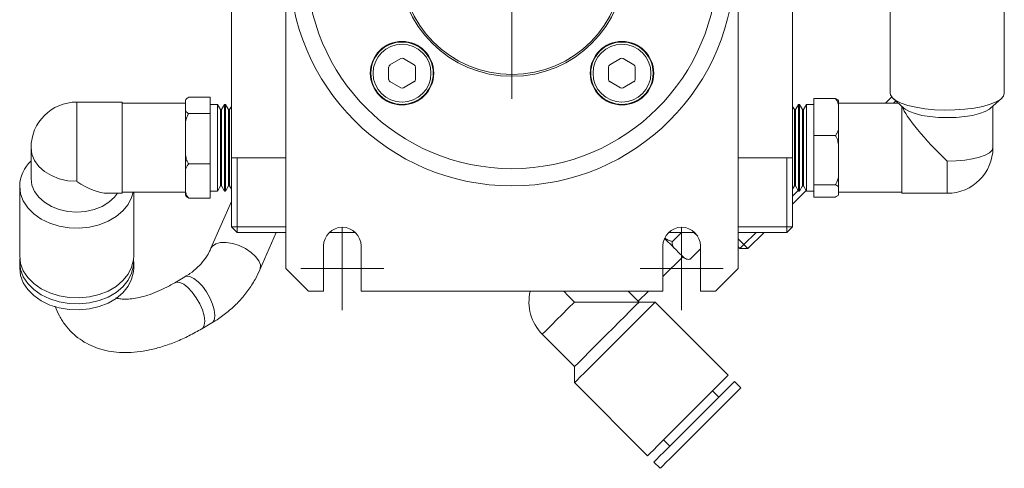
# Model space of a CAD drawing. Header units: inches. Extents: x 0.7 to 32, y 0.8 to 20.7.
# Tile 6 of 8: x 26.6 to 31, y 7.6 to 9.6. Entities that reach past the tile are written whole.
import ezdxf

# ---------------------------------------------------------------- set-up
doc = ezdxf.new("R2010")
doc.units = ezdxf.units.IN
doc.header["$MEASUREMENT"] = 0

# ---------------------------------------------------------------- blocks, each defined once
blk = doc.blocks.new('SW_CENTERMARKSYMBOL_0')
at = {"color": 0, "linetype": 'Continuous', "lineweight": 0}
for p, q in [((0, 0.2), (0, 0.6)), ((0, 0), (0, 0.1)), ((-0.2, 0), (-0.6, 0)), ((0, 0), (-0.1, 0)), ((0, 0), (0, -0.1)), ((0, 0), (0.1, 0)), ((0.2, 0), (0.6, 0)), ((0, -0.2), (0, -0.6))]:
    blk.add_line(p, q, dxfattribs=at)
blk = doc.blocks.new('SW_CENTERMARKSYMBOL_3')
at = {"color": 0, "linetype": 'Continuous', "lineweight": 0}
for p, q in [((0, 0.1), (0, 0.183)), ((0, 0), (0, 0.1)), ((-0.1, 0), (-0.183, 0)), ((0, 0), (-0.1, 0)), ((0, 0), (0, -0.1)), ((0, 0), (0.1, 0)), ((0.1, 0), (0.183, 0)), ((0, -0.1), (0, -0.183))]:
    blk.add_line(p, q, dxfattribs=at)
blk = doc.blocks.new('SW_CENTERMARKSYMBOL_4')
at = {"color": 0, "linetype": 'Continuous', "lineweight": 0}
for p, q in [((0, 0.1), (0, 0.183)), ((0, 0), (0, 0.1)), ((-0.1, 0), (-0.183, 0)), ((0, 0), (-0.1, 0)), ((0, 0), (0, -0.1)), ((0, 0), (0.1, 0)), ((0.1, 0), (0.183, 0)), ((0, -0.1), (0, -0.183))]:
    blk.add_line(p, q, dxfattribs=at)

msp = doc.modelspace()

# ---------------------------------------------------------------- linework, layer by layer
at = {"color": 7, "linetype": 'Continuous', "lineweight": 15}
for p, q in [((27.7899, 11.172), (27.7899, 8.472)), ((29.7899, 8.472), (29.7899, 11.172)), ((27.5499, 10.4423), (27.5499, 8.9618)), ((30.0299, 10.4423), (30.0299, 8.9618)), ((30.4622, 9.6835), (30.4622, 9.2473)), ((30.9661, 9.2473), (30.9661, 9.6835)), ((28.2447, 9.3632), (28.2447, 9.3086)), ((28.2979, 9.4007), (28.2506, 9.3734)), ((28.3569, 9.3734), (28.3097, 9.4007)), ((28.3629, 9.3086), (28.3629, 9.3632)), ((29.217, 9.3632), (29.217, 9.3086)), ((29.2702, 9.4007), (29.2229, 9.3734)), ((29.3292, 9.3734), (29.282, 9.4007)), ((29.3351, 9.3086), (29.3351, 9.3632)), ((28.2506, 9.2984), (28.2979, 9.2711)), ((28.3097, 9.2711), (28.3569, 9.2984)), ((29.2229, 9.2984), (29.2702, 9.2711)), ((29.282, 9.2711), (29.3292, 9.2984)), ((27.3612, 9.2292), (27.4563, 9.2292)), ((27.4563, 9.2292), (27.4563, 9.1575)), ((30.4405, 9.2034), (30.4682, 9.2311)), ((27.0673, 9.2081), (26.8657, 9.2081)), ((26.8657, 8.8578), (26.8657, 9.2081)), ((27.0673, 8.8049), (27.0673, 9.2081)), ((27.3461, 9.2034), (27.0673, 9.2034)), ((27.3461, 9.2062), (27.3461, 9.2076)), ((27.3461, 9.2062), (27.3461, 9.1933)), ((27.3461, 9.1933), (27.3461, 9.1804)), ((27.4878, 9.198), (27.4563, 9.198)), ((27.5012, 9.1748), (27.4878, 9.198)), ((27.4878, 8.815), (27.4878, 9.198)), ((27.5192, 9.198), (27.5058, 9.1748)), ((27.5235, 9.198), (27.5192, 9.198)), ((27.5192, 8.815), (27.5192, 9.198)), ((27.5369, 9.1748), (27.5235, 9.198)), ((27.5235, 8.815), (27.5235, 9.198)), ((27.5499, 9.1893), (27.5415, 9.1748)), ((30.0383, 9.1748), (30.0299, 9.1893)), ((30.0564, 9.198), (30.043, 9.1748)), ((30.0606, 9.198), (30.0564, 9.198)), ((30.0564, 9.198), (30.0564, 9.1894)), ((30.0564, 9.1894), (30.0564, 8.815)), ((30.074, 9.1748), (30.0606, 9.198)), ((30.0606, 9.198), (30.0606, 9.1894)), ((30.0606, 9.1894), (30.0606, 8.815)), ((30.0921, 9.198), (30.0787, 9.1748)), ((30.1236, 9.198), (30.0921, 9.198)), ((30.0921, 9.198), (30.0921, 9.1894)), ((30.0921, 9.1894), (30.0921, 8.815)), ((30.2187, 9.2246), (30.1236, 9.2246)), ((30.1236, 9.06), (30.1236, 9.2246)), ((30.2338, 9.2075), (30.2338, 9.1719)), ((30.4975, 9.2034), (30.2338, 9.2034)), ((30.4746, 9.2242), (30.5225, 9.1807)), ((30.4862, 9.2137), (30.4759, 9.2034)), ((30.5125, 9.1897), (30.5125, 8.8049)), ((30.9057, 9.1807), (30.9536, 9.2242)), ((30.9157, 9.0065), (30.9157, 9.1897)), ((27.3461, 9.0863), (27.3461, 9.1804)), ((27.3612, 9.1575), (27.4563, 9.1575)), ((27.4563, 9.1575), (27.4563, 8.9349)), ((27.5058, 9.1748), (27.5012, 9.1748)), ((27.5012, 8.8382), (27.5012, 9.1748)), ((27.5058, 8.8382), (27.5058, 9.1748)), ((27.5415, 9.1748), (27.5369, 9.1748)), ((27.5369, 8.8382), (27.5369, 9.1748)), ((27.5415, 8.8382), (27.5415, 9.1748)), ((30.043, 9.1748), (30.0383, 9.1748)), ((30.0383, 9.1748), (30.0383, 9.1672)), ((30.0383, 9.1672), (30.0383, 8.8382)), ((30.043, 9.1748), (30.043, 9.1672)), ((30.043, 9.1672), (30.043, 8.8382)), ((30.0787, 9.1748), (30.074, 9.1748)), ((30.074, 9.1748), (30.074, 9.1672)), ((30.074, 9.1672), (30.074, 8.8382)), ((30.0787, 9.1748), (30.0787, 9.1672)), ((30.0787, 9.1672), (30.0787, 8.8382)), ((30.2338, 9.1423), (30.2338, 9.1719)), ((30.2338, 9.1126), (30.2338, 9.1423)), ((30.2338, 9.1126), (30.2338, 8.9902)), ((27.3461, 9.0863), (27.3461, 9.0462)), ((30.2187, 9.06), (30.1236, 9.06)), ((30.1236, 8.8419), (30.1236, 9.06)), ((27.3461, 9.0462), (27.3461, 9.0061)), ((26.6642, 9.0065), (26.6642, 8.8703)), ((27.3461, 8.8865), (27.3461, 9.0061)), ((30.2338, 8.9509), (30.2338, 8.9902)), ((27.3612, 8.9349), (27.4563, 8.9349)), ((27.4563, 8.9349), (27.4563, 8.7839)), ((27.5499, 8.9618), (27.7899, 8.9618)), ((27.5499, 8.6565), (27.5499, 8.9618)), ((27.5749, 8.9618), (27.5749, 8.6565)), ((29.7899, 8.9618), (30.0299, 8.9618)), ((30.0049, 8.6565), (30.0049, 8.9618)), ((30.0299, 8.9618), (30.0299, 8.6565)), ((30.2338, 8.9117), (30.2338, 8.9509)), ((30.7141, 8.9468), (30.7141, 8.8049)), ((27.3461, 8.8865), (27.3461, 8.8594)), ((30.2338, 8.9117), (30.2338, 8.8248)), ((26.6138, 8.8363), (26.6138, 8.5279)), ((27.3461, 8.8594), (27.3461, 8.8322)), ((27.4878, 8.815), (27.5012, 8.8382)), ((27.5012, 8.8382), (27.5058, 8.8382)), ((27.5058, 8.8382), (27.5192, 8.815)), ((27.5235, 8.815), (27.5369, 8.8382)), ((27.5369, 8.8382), (27.5415, 8.8382)), ((27.5415, 8.8382), (27.5499, 8.8237)), ((30.0299, 8.8237), (30.0383, 8.8382)), ((30.0383, 8.8382), (30.043, 8.8382)), ((30.043, 8.8382), (30.0564, 8.815)), ((30.0606, 8.815), (30.074, 8.8382)), ((30.0722, 8.835), (30.0754, 8.8382)), ((30.074, 8.8382), (30.0787, 8.8382)), ((30.0787, 8.8382), (30.0921, 8.815)), ((30.2187, 8.8419), (30.1236, 8.8419)), ((30.1236, 8.7885), (30.1236, 8.8419)), ((27.0018, 8.8049), (27.0673, 8.8049)), ((27.0673, 8.8097), (27.3461, 8.8097)), ((27.1177, 8.5279), (27.1177, 8.8097)), ((27.3461, 8.8055), (27.3461, 8.8322)), ((27.4563, 8.815), (27.4878, 8.815)), ((27.5192, 8.815), (27.5235, 8.815)), ((30.0904, 8.8179), (30.0299, 8.7574)), ((30.0299, 8.7928), (30.0548, 8.8177)), ((30.0564, 8.815), (30.0606, 8.815)), ((30.0921, 8.815), (30.1236, 8.815)), ((30.2338, 8.8152), (30.2338, 8.8248)), ((30.2338, 8.8056), (30.2338, 8.8152)), ((30.2338, 8.8097), (30.5125, 8.8097)), ((30.5125, 8.8049), (30.7141, 8.8049)), ((27.3612, 8.7839), (27.4563, 8.7839)), ((27.5499, 8.7691), (27.4592, 8.562)), ((30.2187, 8.7885), (30.1236, 8.7885)), ((27.5749, 8.6565), (27.5499, 8.6565)), ((27.5749, 8.6315), (27.5499, 8.6565)), ((27.5749, 8.6565), (27.7899, 8.6565)), ((27.5749, 8.6315), (27.5749, 8.6565)), ((27.7899, 8.6315), (27.5749, 8.6315)), ((27.6756, 8.4672), (27.7475, 8.6315)), ((28.0978, 8.6315), (27.9821, 8.6315)), ((29.5978, 8.6315), (29.4821, 8.6315)), ((29.4992, 8.5922), (29.5385, 8.6315)), ((29.5944, 8.6315), (29.611, 8.6149)), ((29.7899, 8.6565), (30.0049, 8.6565)), ((30.0049, 8.6315), (29.7899, 8.6315)), ((29.8154, 8.5783), (29.8687, 8.6315)), ((29.904, 8.6315), (29.8331, 8.5606)), ((30.0049, 8.6315), (30.0049, 8.6565)), ((30.0299, 8.6565), (30.0049, 8.6565)), ((30.0299, 8.6565), (30.0049, 8.6315)), ((29.7899, 8.6037), (29.8154, 8.5783)), ((29.8154, 8.5783), (29.7977, 8.5606)), ((29.8154, 8.5783), (29.8331, 8.5606)), ((27.9569, 8.572), (27.9569, 8.372)), ((28.1229, 8.372), (28.1229, 8.572)), ((29.4569, 8.572), (29.4569, 8.372)), ((29.5136, 8.5564), (29.5276, 8.5423)), ((29.5276, 8.5423), (29.5417, 8.5283)), ((29.5775, 8.5139), (29.6229, 8.5593)), ((29.6229, 8.372), (29.6229, 8.572)), ((29.7977, 8.5606), (29.7899, 8.5684)), ((29.7977, 8.5606), (29.8331, 8.5606)), ((26.6138, 8.5013), (26.6138, 8.4748)), ((27.1177, 8.4748), (27.1177, 8.5013)), ((29.4569, 8.4364), (29.5453, 8.5247)), ((29.573, 8.513), (29.5746, 8.5133)), ((27.7899, 8.472), (27.8899, 8.372)), ((29.6899, 8.372), (29.7899, 8.472)), ((27.3439, 8.4358), (27.299, 8.4095)), ((27.8899, 8.372), (27.9569, 8.372)), ((28.1229, 8.372), (29.4569, 8.372)), ((29.3482, 8.3276), (29.3926, 8.372)), ((29.6229, 8.372), (29.6899, 8.372)), ((29.3515, 8.3243), (29.0665, 8.3243)), ((29.3517, 8.3241), (29.3515, 8.3243)), ((29.4229, 8.3241), (29.3517, 8.3241)), ((29.7459, 8.0012), (29.4229, 8.3241)), ((27.4184, 8.2057), (27.4634, 8.232)), ((28.9239, 8.1817), (29.0666, 8.0391)), ((29.0666, 8.0391), (29.0666, 7.9678)), ((29.0666, 7.9678), (29.3895, 7.6449)), ((29.8015, 7.9455), (29.7737, 7.9734)), ((29.7041, 7.9038), (29.6763, 7.9316)), ((29.4591, 7.7145), (29.487, 7.6866)), ((29.4174, 7.617), (29.4452, 7.5892))]:
    msp.add_line(p, q, dxfattribs=at)
at = {"color": 7, "linetype": 'Continuous', "lineweight": 15, "flags": 128}
for points in [[(30.9661, 9.2473), (30.962, 9.234), (30.95, 9.2211), (30.9304, 9.209), (30.9039, 9.1982), (30.8712, 9.189), (30.8335, 9.1816), (30.792, 9.1763), (30.7479, 9.1733), (30.7028, 9.1727), (30.6581, 9.1745), (30.6151, 9.1787), (30.5753, 9.185), (30.54, 9.1934), (30.5103, 9.2034), (30.4871, 9.2149), (30.4712, 9.2275), (30.4632, 9.2407), (30.4622, 9.2473)], [(30.9057, 9.1807), (30.9004, 9.1764), (30.8817, 9.166), (30.8567, 9.157), (30.8261, 9.1495), (30.7913, 9.144), (30.7534, 9.1406), (30.7141, 9.1395), (30.6748, 9.1406), (30.637, 9.144), (30.6021, 9.1495), (30.5716, 9.157), (30.5465, 9.166), (30.5279, 9.1764), (30.5225, 9.1807)], [(26.6642, 9.0065), (26.668, 8.9775), (26.6795, 8.9496), (26.6981, 8.9239), (26.7232, 8.9014), (26.7538, 8.8829), (26.7886, 8.8691), (26.8264, 8.8607), (26.8657, 8.8578)], [(30.9157, 9.0065), (30.9118, 8.9949), (30.9004, 8.9836), (30.8817, 8.9733), (30.8567, 8.9643), (30.8261, 8.9568), (30.7913, 8.9513), (30.7534, 8.9479), (30.7141, 8.9468)], [(26.6138, 8.8363), (26.6178, 8.8031), (26.6298, 8.771), (26.6494, 8.7409), (26.676, 8.714), (26.7086, 8.6909), (26.7463, 8.6726), (26.7879, 8.6595), (26.8319, 8.6521), (26.877, 8.6506), (26.9218, 8.6551), (26.9648, 8.6654), (27.0045, 8.6811), (27.0399, 8.7019), (27.0696, 8.727), (27.0928, 8.7556), (27.1086, 8.7868), (27.1151, 8.8097)], [(26.6642, 8.8703), (26.668, 8.8413), (26.6795, 8.8134), (26.6981, 8.7877), (26.7232, 8.7651), (26.7538, 8.7467), (26.7886, 8.7329), (26.8264, 8.7244), (26.8657, 8.7216), (26.9051, 8.7244), (26.9429, 8.7329), (26.9777, 8.7467), (27.0083, 8.7651), (27.0333, 8.7877), (27.0468, 8.8049)], [(27.4594, 8.5623), (27.4659, 8.5717), (27.4809, 8.5816), (27.5017, 8.5869), (27.5271, 8.5873), (27.5552, 8.5827), (27.5842, 8.5735), (27.612, 8.5603), (27.6367, 8.5439), (27.6568, 8.5256), (27.6708, 8.5065), (27.6777, 8.488), (27.6771, 8.4713), (27.6756, 8.4672)], [(29.5136, 8.5564), (29.5058, 8.5642), (29.4974, 8.5726), (29.4885, 8.5815), (29.479, 8.591), (29.469, 8.601), (29.4641, 8.6059)], [(26.6138, 8.5279), (26.6178, 8.4947), (26.6298, 8.4626), (26.6494, 8.4326), (26.676, 8.4056), (26.7086, 8.3826), (26.7463, 8.3642), (26.7879, 8.3511), (26.8319, 8.3437), (26.877, 8.3422), (26.9218, 8.3467), (26.9648, 8.357), (27.0045, 8.3728), (27.0399, 8.3936), (27.0696, 8.4187), (27.0928, 8.4473), (27.1086, 8.4785), (27.1167, 8.5113), (27.1177, 8.5279)], [(26.6144, 8.5146), (26.6138, 8.5013), (26.6178, 8.4681), (26.6298, 8.436), (26.6494, 8.406), (26.676, 8.379), (26.7086, 8.356), (26.7463, 8.3377), (26.7879, 8.3246), (26.8319, 8.3172), (26.877, 8.3157), (26.9218, 8.3201), (26.9648, 8.3304), (27.0045, 8.3462), (27.0399, 8.367), (27.0696, 8.3921), (27.0928, 8.4207), (27.1086, 8.4519), (27.1167, 8.4847), (27.1171, 8.5146)], [(29.5483, 8.5217), (29.548, 8.522), (29.5468, 8.5232), (29.5447, 8.5253), (29.5417, 8.5283)], [(26.6138, 8.4748), (26.6178, 8.4416), (26.6298, 8.4094), (26.6494, 8.3794), (26.676, 8.3525), (26.7086, 8.3294), (26.7463, 8.3111), (26.7879, 8.298), (26.8319, 8.2906), (26.877, 8.2891), (26.9218, 8.2935), (26.9648, 8.3038), (27.0045, 8.3196), (27.0399, 8.3404), (27.0696, 8.3655), (27.0928, 8.3941), (27.1086, 8.4253), (27.1167, 8.4581), (27.1177, 8.4748)], [(27.2991, 8.4096), (27.3061, 8.4121), (27.3211, 8.4109), (27.3386, 8.4026), (27.3575, 8.3878), (27.3765, 8.3676), (27.3942, 8.3433), (27.4096, 8.3166), (27.4215, 8.2892), (27.4291, 8.2631), (27.4319, 8.2401), (27.4297, 8.2216), (27.4227, 8.209), (27.4184, 8.2057)], [(27.3439, 8.4358), (27.3511, 8.4384), (27.366, 8.4372), (27.3835, 8.4289), (27.4024, 8.4141), (27.4214, 8.3939), (27.4392, 8.3696), (27.4545, 8.3429), (27.4664, 8.3155), (27.474, 8.2894), (27.4768, 8.2664), (27.4746, 8.2479), (27.4676, 8.2353), (27.4634, 8.232)], [(29.0665, 8.3243), (29.0386, 8.3521), (29.0187, 8.372)], [(29.3515, 8.3243), (29.3488, 8.327), (29.3407, 8.3351), (29.3275, 8.3483), (29.3098, 8.366), (29.3038, 8.372)], [(28.9239, 8.1817), (28.9267, 8.1845), (28.9348, 8.1926), (28.9479, 8.2058), (28.9657, 8.2235), (28.9873, 8.2451), (29.0119, 8.2697), (29.0386, 8.2965), (29.0665, 8.3243)], [(29.0666, 7.9678), (29.0695, 7.9707), (29.078, 7.9792), (29.0918, 7.993), (29.1106, 8.0118), (29.1337, 8.0349), (29.1603, 8.0615), (29.1897, 8.0909), (29.2208, 8.122), (29.2528, 8.154), (29.2844, 8.1856), (29.3148, 8.216), (29.3429, 8.2441), (29.3679, 8.2691), (29.3889, 8.2901), (29.4053, 8.3065), (29.4165, 8.3177), (29.4222, 8.3234), (29.4229, 8.3241)], [(29.0666, 8.0391), (29.0693, 8.0418), (29.0774, 8.0499), (29.0906, 8.0631), (29.1083, 8.0808), (29.1299, 8.1024), (29.1546, 8.1271), (29.1813, 8.1538), (29.2091, 8.1816), (29.2369, 8.2094), (29.2637, 8.2361), (29.2883, 8.2608), (29.3099, 8.2824), (29.3276, 8.3001), (29.3408, 8.3133), (29.3489, 8.3214), (29.3517, 8.3241), (29.3517, 8.3241)], [(29.3895, 7.6449), (29.3924, 7.6477), (29.4009, 7.6562), (29.4147, 7.6701), (29.4335, 7.6889), (29.4566, 7.7119), (29.4833, 7.7386), (29.5126, 7.768), (29.5438, 7.7991), (29.5757, 7.831), (29.6073, 7.8627), (29.6377, 7.8931), (29.6658, 7.9212), (29.6908, 7.9462), (29.7118, 7.9672), (29.7282, 7.9836), (29.7394, 7.9948), (29.7451, 8.0005), (29.7459, 8.0012)], [(29.4174, 7.617), (29.4202, 7.6199), (29.4287, 7.6284), (29.4426, 7.6422), (29.4614, 7.661), (29.4844, 7.6841), (29.5111, 7.7108), (29.5405, 7.7401), (29.5716, 7.7713), (29.6035, 7.8032), (29.6352, 7.8348), (29.6656, 7.8652), (29.6937, 7.8933), (29.7187, 7.9183), (29.7397, 7.9393), (29.7561, 7.9557), (29.7673, 7.9669), (29.773, 7.9726), (29.7737, 7.9734)], [(29.4452, 7.5892), (29.4481, 7.592), (29.4566, 7.6005), (29.4704, 7.6144), (29.4892, 7.6332), (29.5123, 7.6563), (29.5389, 7.6829), (29.5683, 7.7123), (29.5995, 7.7434), (29.6314, 7.7753), (29.663, 7.807), (29.6934, 7.8374), (29.7215, 7.8655), (29.7465, 7.8905), (29.7675, 7.9115), (29.7839, 7.9279), (29.7951, 7.9391), (29.8008, 7.9448), (29.8015, 7.9455)]]:
    msp.add_lwpolyline(points, dxfattribs=at)
at = {"color": 7, "linetype": 'Continuous', "lineweight": 15}
for centre, radius in [((28.7899, 9.822), 0.9843), ((28.7899, 9.822), 0.9083), ((28.7899, 9.822), 0.5), ((28.7899, 9.822), 0.492), ((28.3038, 9.3359), 0.1405), ((28.3038, 9.3359), 0.1378), ((28.3038, 9.3359), 0.128), ((29.2761, 9.3359), 0.1405), ((29.2761, 9.3359), 0.1378), ((29.2761, 9.3359), 0.128)]:
    msp.add_circle(centre, radius, dxfattribs=at)
for centre, radius, start, end in [((28.3038, 9.3904), 0.0118, 60, 120), ((29.2761, 9.3904), 0.0118, 60, 120), ((28.2566, 9.3632), 0.0118, 120, 180), ((28.351, 9.3632), 0.0118, 0, 60), ((29.2288, 9.3632), 0.0118, 120, 180), ((29.3233, 9.3632), 0.0118, 0, 60), ((28.2566, 9.3086), 0.0118, 180, 240), ((28.3038, 9.2813), 0.0118, 240, 300), ((28.351, 9.3086), 0.0118, 300, 360), ((29.2288, 9.3086), 0.0118, 180, 240), ((29.2761, 9.2813), 0.0118, 240, 300), ((29.3233, 9.3086), 0.0118, 300, 360), ((26.8657, 9.0065), 0.2016, 90, 180), ((27.3764, 9.2076), 0.0303, 167.8632, 180), ((30.7141, 9.0065), 0.2016, 270, 0), ((26.7722, 8.8318), 0.1585, 132.9679, 178.398), ((27.3764, 8.8055), 0.0303, 180, 192.1232), ((28.0399, 8.572), 0.083, 0, 180), ((29.5399, 8.572), 0.083, 0, 180), ((29.5697, 8.5432), 0.0303, 225, 262.2418), ((29.0665, 8.3243), 0.2016, 166.2999, 225)]:
    msp.add_arc(centre, radius, start, end, dxfattribs=at)
for centre, major_axis, ratio, start_param, end_param in [((30.7141, 9.0065), (0.1993, -0.1993), 0.151623, 3.44676, 4.862866), ((26.8657, 9.0065), (0.1845, -0.1845), 0.440354, 5.127192, 5.868382)]:
    msp.add_ellipse(centre, major_axis=major_axis, ratio=ratio, start_param=start_param, end_param=end_param, dxfattribs=at)
for points, knots in [([(27.3612, 9.2292), (27.3584, 9.2278), (27.3492, 9.2233), (27.3465, 9.2151), (27.3462, 9.2088), (27.3461, 9.2062)], [0, 0, 0, 0, 0.204343, 0.673312, 1, 1, 1, 1]), ([(30.2338, 9.1719), (30.2338, 9.1729), (30.2338, 9.1823), (30.2329, 9.197), (30.2281, 9.2143), (30.2213, 9.2217), (30.2187, 9.2246)], [0, 0, 0, 0, 0.052879, 0.517949, 0.809651, 1, 1, 1, 1]), ([(30.2187, 9.2246), (30.2215, 9.2235), (30.2307, 9.2202), (30.2334, 9.2141), (30.2337, 9.2094), (30.2338, 9.2075)], [0, 0, 0, 0, 0.204331, 0.6732807, 1, 1, 1, 1]), ([(27.3461, 9.1804), (27.3461, 9.18), (27.3461, 9.1759), (27.3469, 9.1695), (27.3518, 9.162), (27.3585, 9.1588), (27.3612, 9.1575)], [0, 0, 0, 0, 0.052867, 0.517968, 0.809641, 1, 1, 1, 1]), ([(27.3612, 9.1575), (27.3584, 9.1532), (27.3492, 9.1392), (27.3465, 9.1138), (27.3462, 9.0943), (27.3461, 9.0863)], [0, 0, 0, 0, 0.204334, 0.673297, 1, 1, 1, 1]), ([(30.2187, 9.06), (30.2215, 9.0631), (30.2307, 9.0735), (30.2334, 9.0923), (30.2337, 9.1067), (30.2338, 9.1126)], [0, 0, 0, 0, 0.204339, 0.673293, 1, 1, 1, 1]), ([(30.2338, 8.9902), (30.2338, 8.9915), (30.2338, 9.004), (30.2329, 9.0235), (30.2281, 9.0463), (30.2213, 9.0561), (30.2187, 9.06)], [0, 0, 0, 0, 0.052983, 0.518039, 0.809721, 1, 1, 1, 1]), ([(27.3461, 9.0061), (27.3461, 9.0048), (27.3461, 8.992), (27.3469, 8.9721), (27.3518, 8.9488), (27.3585, 8.9388), (27.3612, 8.9349)], [0, 0, 0, 0, 0.052873, 0.517961, 0.809657, 1, 1, 1, 1]), ([(27.3612, 8.9349), (27.3584, 8.932), (27.3492, 8.9224), (27.3465, 8.9052), (27.3462, 8.892), (27.3461, 8.8865)], [0, 0, 0, 0, 0.2043573, 0.6733545, 1, 1, 1, 1]), ([(30.2187, 8.8419), (30.2215, 8.8461), (30.2307, 8.8598), (30.2334, 8.8848), (30.2337, 8.9039), (30.2338, 8.9117)], [0, 0, 0, 0, 0.204354, 0.673361, 1, 1, 1, 1]), ([(30.2338, 8.8248), (30.2338, 8.8251), (30.2338, 8.8282), (30.2329, 8.833), (30.2281, 8.8386), (30.2213, 8.841), (30.2187, 8.8419)], [0, 0, 0, 0, 0.0528657, 0.5179457, 0.8096368, 1, 1, 1, 1]), ([(27.3461, 8.8322), (27.3461, 8.8313), (27.3461, 8.8226), (27.3469, 8.8092), (27.3518, 8.7933), (27.3585, 8.7865), (27.3612, 8.7839)], [0, 0, 0, 0, 0.0529824, 0.5180356, 0.8097127, 1, 1, 1, 1]), ([(27.3612, 8.7839), (27.3584, 8.7852), (27.3492, 8.7898), (27.3471, 8.7954), (27.3467, 8.7991), (27.3467, 8.7991)], [0, 0, 0, 0, 0.30233, 0.996268, 1, 1, 1, 1]), ([(30.2187, 8.7885), (30.2215, 8.7895), (30.2307, 8.7929), (30.2334, 8.799), (30.2337, 8.8036), (30.2338, 8.8056)], [0, 0, 0, 0, 0.204331, 0.673311, 1, 1, 1, 1]), ([(29.4661, 8.607), (29.4662, 8.607), (29.4717, 8.6021), (29.4826, 8.5957), (29.4945, 8.5932), (29.4992, 8.5922)], [0, 0, 0, 0, 0.005405, 0.607337, 1, 1, 1, 1]), ([(29.4992, 8.5922), (29.4987, 8.5887), (29.4971, 8.5773), (29.5042, 8.5664), (29.5108, 8.5593), (29.5136, 8.5564)], [0, 0, 0, 0, 0.204317, 0.673299, 1, 1, 1, 1]), ([(27.4592, 8.562), (27.4567, 8.5565), (27.4484, 8.5385), (27.4299, 8.5098), (27.4014, 8.4778), (27.3721, 8.4533), (27.3516, 8.4406), (27.3439, 8.4358)], [0, 0, 0, 0, 0.109082, 0.360335, 0.60937, 0.854301, 1, 1, 1, 1]), ([(29.5417, 8.5283), (29.5422, 8.5278), (29.5467, 8.5233), (29.5543, 8.5169), (29.566, 8.5121), (29.5742, 8.5134), (29.5775, 8.5139)], [0, 0, 0, 0, 0.052866, 0.517956, 0.809656, 1, 1, 1, 1]), ([(27.4634, 8.232), (27.4735, 8.2382), (27.501, 8.2551), (27.5424, 8.2869), (27.5857, 8.3283), (27.6233, 8.3742), (27.6536, 8.4206), (27.6688, 8.4527), (27.6756, 8.4672)], [0, 0, 0, 0, 0.108629, 0.294775, 0.480359, 0.665025, 0.848811, 1, 1, 1, 1]), ([(27.299, 8.4095), (27.2912, 8.405), (27.2685, 8.3921), (27.2318, 8.3742), (27.1902, 8.3575), (27.1516, 8.3458), (27.1167, 8.3389), (27.086, 8.3363), (27.0608, 8.3375), (27.0452, 8.3402), (27.0394, 8.3424), (27.0385, 8.3428)], [0, 0, 0, 0, 0.069643, 0.202001, 0.333169, 0.462951, 0.591433, 0.719054, 0.846735, 0.976082, 1, 1, 1, 1]), ([(26.7707, 8.3055), (26.7765, 8.2911), (26.7884, 8.2619), (26.8139, 8.2227), (26.8446, 8.1879), (26.8797, 8.1589), (26.9186, 8.1357), (26.9609, 8.1182), (27.0063, 8.1065), (27.0548, 8.1004), (27.1063, 8.1003), (27.1603, 8.1063), (27.2166, 8.1184), (27.2743, 8.1364), (27.3328, 8.1603), (27.381, 8.1842), (27.4094, 8.2005), (27.4184, 8.2057)], [0, 0, 0, 0, 0.065781, 0.133376, 0.198999, 0.263462, 0.327557, 0.392021, 0.457697, 0.525251, 0.595038, 0.666997, 0.740652, 0.81531, 0.890304, 0.965143, 1, 1, 1, 1])]:
    msp.add_open_spline(points, degree=3, knots=knots, dxfattribs=at)

# ---------------------------------------------------------------- block references
at = {"color": 7, "linetype": 'Continuous', "lineweight": 0}
for name, p in [('SW_CENTERMARKSYMBOL_0', (28.7899, 9.822)), ('SW_CENTERMARKSYMBOL_4', (28.0399, 8.472)), ('SW_CENTERMARKSYMBOL_3', (29.5399, 8.472))]:
    msp.add_blockref(name, p, dxfattribs=at)

doc.saveas('drawing.dxf')
